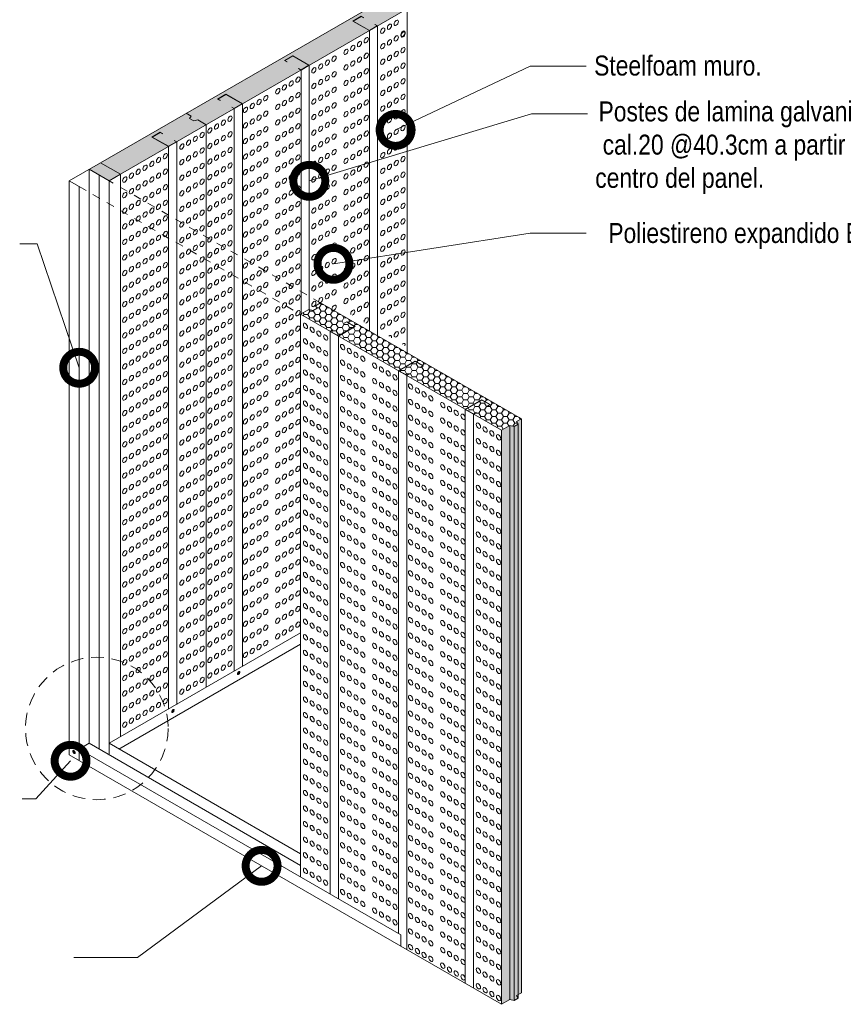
# Model space of a CAD drawing. Header units: millimetres. Extents: x 629.9 to 659.8, y 84.8 to 116.7.
# Tile 3 of 5: x 640.7 to 651, y 93.7 to 106.1. Entities that reach past the tile are written whole.
import ezdxf

# ---------------------------------------------------------------- set-up
doc = ezdxf.new("R2010")
doc.units = ezdxf.units.MM
doc.header["$LTSCALE"] = 0.025
doc.linetypes.add('DASHED2', pattern=[9.525, 6.35, -3.175])
doc.linetypes.add('HIDDEN', pattern=[0.375, 0.25, -0.125])
doc.layers.get('0').update_dxf_attribs({"lineweight": 5})
for name, color, linetype, lineweight in [('00-ACERO', 4, 'Continuous', 15), ('hatch', 252, 'Continuous', 0), ('LAMINA ACCESORIOS', 1, 'Continuous', 20), ('PIJAS', 3, 'Continuous', 0), ('Poliestireno', 253, 'Continuous', 13), ('TEXTO', 7, 'DASHED2', 0)]:
    doc.layers.add(name, color=color, linetype=linetype, lineweight=lineweight)
doc.styles.add('Erika', font='techl___.ttf', dxfattribs={"height": 0.25})
doc.dimstyles.new('Erika', dxfattribs={"dimtxt": 0.25, "dimasz": 0.8, "dimexe": 0.5, "dimexo": 0.5, "dimgap": 0, "dimtad": 0, "dimlfac": 0.1, "dimzin": 1, "dimdsep": 46, "dimtxsty": 'Erika', "dimblk": 'DOTSMALL', "dimcen": 2.5, "dimse1": 1, "dimse2": 1, "dimclrd": 252, "dimclre": 252, "dimclrt": 256, "dimadec": 0, "dimazin": 0, "dimtfac": 1, "dimtmove": 0, "dimatfit": 3, "dimldrblk": 'DOTSMALL', "dimfxl": 0, "dimlwd": 0, "dimlwe": 0, "dimarcsym": 0})
pattern_1 = [(0, (-196.432613, 3e-14), (0.0714375, 0.0412444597), [0.047625, -0.09525]), (120, (-196.432613, 3e-14), (-0.0714374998, 0.04124446), [0.047625, -0.09525]), (60, (-196.432613, 3e-14), (2e-10, 0.0824889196), [-0.09525, 0.047625])]

# ---------------------------------------------------------------- blocks, each defined once
blk = doc.blocks.new('pij')
at = {"layer": 'PIJAS', "lineweight": 0}
for p, q in [((762.444, 94.483), (762.44, 94.486)), ((762.445, 94.475), (762.441, 94.478)), ((762.451, 94.495), (762.446, 94.497)), ((762.454, 94.5), (762.458, 94.498))]:
    blk.add_line(p, q, dxfattribs=at)
for centre, radius, start, end in [((762.449, 94.483), 0.01, 163.4425, 211.3049), ((762.459, 94.482), 0.0203, 131.3979, 168.6021), ((762.431, 94.499), 0.0203, 311.3979, 348.6021), ((762.435, 94.478), 0.01, 343.4425, 31.3049), ((762.445, 94.485), 0.01, 268.6951, 316.5575), ((762.453, 94.49), 0.01, 88.6951, 136.5575), ((762.422, 94.503), 0.0389, 311.3979, 318.8318), ((762.451, 94.505), 0.01, 268.6951, 316.5575), ((762.439, 94.494), 0.0203, 311.3979, 348.6021), ((762.449, 94.493), 0.01, 343.4425, 31.3049), ((762.434, 94.487), 0.0193, 296.3011, 316.5575)]:
    blk.add_arc(centre, radius, start, end, dxfattribs=at)
at = {"layer": 'PIJAS', "lineweight": 0, "extrusion": (0, 0, -1)}
for centre, major_axis, start_param, end_param in [((762.446, 94.49), (-0.0108, -0.0186), 6.167322, 9.561014), ((762.448, 94.488), (-0.0108, -0.0186), 5.759587, 10.581991), ((762.452, 94.486), (-0.0056, -0.00971), 5.759587, 9.948377)]:
    blk.add_ellipse(centre, major_axis=major_axis, ratio=0.440998, start_param=start_param, end_param=end_param, dxfattribs=at)
blk = doc.blocks.new('_DotSmall')
at = {"color": 0, "linetype": 'ByBlock', "const_width": 0.5}
blk.add_lwpolyline([(-0.0625, 0, 1), (0.0625, 0, 1)], format="xyb", close=True, dxfattribs=at)
blk = doc.blocks.new('dumpi')
at = {"layer": 'hatch', "color": 251, "linetype": 'ByBlock', "lineweight": 0, "extrusion": (0, 0, -1)}
for centre in [(841.664, 105.929), (841.748, 105.978), (841.833, 106.027), (841.457, 105.81), (841.833, 105.832), (841.918, 105.891), (841.918, 105.88), (841.288, 105.712), (841.372, 105.761), (841.664, 105.734), (841.748, 105.783), (841.918, 105.685), (841.054, 105.577), (841.203, 105.663), (841.372, 105.566), (841.457, 105.614), (841.748, 105.587), (841.833, 105.636), (840.8, 105.431), (840.885, 105.479), (840.969, 105.528), (841.203, 105.468), (841.288, 105.517), (841.664, 105.539), (841.833, 105.441), (841.918, 105.49), (840.6, 105.315), (840.969, 105.333), (841.054, 105.382), (841.288, 105.321), (841.372, 105.37), (841.457, 105.419), (841.664, 105.343), (841.748, 105.392), (840.431, 105.217), (840.516, 105.266), (840.8, 105.235), (840.885, 105.284), (841.054, 105.186), (841.203, 105.273), (841.457, 105.224), (841.748, 105.197), (841.833, 105.246), (841.918, 105.294), (840.197, 105.082), (840.347, 105.169), (840.516, 105.071), (840.6, 105.12), (840.885, 105.089), (840.969, 105.138), (841.203, 105.077), (841.288, 105.126), (841.372, 105.175), (841.664, 105.148), (841.918, 105.099), (839.943, 104.936), (840.028, 104.985), (840.113, 105.034), (840.347, 104.973), (840.431, 105.022), (840.8, 105.04), (840.969, 104.942), (841.054, 104.991), (841.372, 104.98), (841.457, 105.028), (841.664, 104.953), (841.748, 105.001), (841.833, 105.05), (839.749, 104.824), (840.113, 104.838), (840.197, 104.887), (840.431, 104.827), (840.516, 104.876), (840.6, 104.924), (840.8, 104.845), (840.885, 104.893), (841.203, 104.882), (841.288, 104.931), (841.457, 104.833), (841.833, 104.855), (841.918, 104.904), (839.58, 104.726), (839.665, 104.775), (839.943, 104.741), (840.028, 104.789), (840.197, 104.692), (840.347, 104.778), (840.6, 104.729), (840.885, 104.698), (840.969, 104.747), (841.054, 104.796), (841.288, 104.735), (841.372, 104.784), (841.664, 104.757), (841.748, 104.806), (841.918, 104.708), (839.314, 104.572), (839.399, 104.621), (839.496, 104.677), (839.665, 104.58), (839.749, 104.629), (840.028, 104.594), (840.113, 104.643), (840.347, 104.583), (840.431, 104.631), (840.516, 104.68), (840.8, 104.649), (841.054, 104.6), (841.203, 104.687), (841.372, 104.589), (841.457, 104.638), (841.748, 104.611), (841.833, 104.66), (839.145, 104.475), (839.229, 104.524), (839.496, 104.482), (839.58, 104.531), (839.943, 104.545), (840.113, 104.448), (840.197, 104.496), (840.516, 104.485), (840.6, 104.534), (840.8, 104.454), (840.885, 104.503), (840.969, 104.552), (841.203, 104.491), (841.288, 104.54), (841.457, 104.442), (841.664, 104.562), (841.833, 104.464), (841.918, 104.513), (838.938, 104.355), (839.229, 104.328), (839.314, 104.377), (839.399, 104.426), (839.58, 104.336), (839.665, 104.384), (839.749, 104.433), (839.943, 104.35), (840.028, 104.399), (840.347, 104.387), (840.431, 104.436), (840.6, 104.338), (840.969, 104.356), (841.054, 104.405), (841.288, 104.345), (841.372, 104.394), (841.664, 104.367), (841.748, 104.415), (838.684, 104.209), (838.769, 104.258), (838.853, 104.306), (839.145, 104.28), (839.399, 104.231), (839.496, 104.287), (839.749, 104.238), (840.028, 104.203), (840.113, 104.252), (840.197, 104.301), (840.431, 104.241), (840.516, 104.29), (840.8, 104.259), (840.885, 104.307), (841.054, 104.21), (841.203, 104.296), (841.372, 104.198), (841.457, 104.247), (841.748, 104.22), (841.833, 104.269), (841.918, 104.318), (838.513, 104.11), (838.598, 104.159), (838.853, 104.111), (838.938, 104.16), (839.145, 104.084), (839.229, 104.133), (839.314, 104.182), (839.496, 104.091), (839.58, 104.14), (839.665, 104.189), (839.943, 104.155), (840.197, 104.106), (840.347, 104.192), (840.516, 104.094), (840.6, 104.143), (840.885, 104.112), (840.969, 104.161), (841.203, 104.101), (841.288, 104.149), (841.664, 104.171), (841.833, 104.074), (841.918, 104.122), (838.429, 104.061), (838.598, 103.964), (838.684, 104.013), (838.769, 104.062), (838.938, 103.965), (839.314, 103.987), (839.399, 104.035), (839.665, 103.994), (839.749, 104.043), (839.943, 103.959), (840.028, 104.008), (840.113, 104.057), (840.347, 103.997), (840.431, 104.045), (840.6, 103.948), (840.8, 104.063), (840.969, 103.966), (841.054, 104.014), (841.288, 103.954), (841.372, 104.003), (841.457, 104.052), (841.664, 103.976), (841.748, 104.025), (838.429, 103.866), (838.513, 103.915), (838.769, 103.867), (838.853, 103.916), (839.145, 103.889), (839.229, 103.938), (839.399, 103.84), (839.496, 103.896), (839.58, 103.945), (839.749, 103.847), (840.113, 103.862), (840.197, 103.91), (840.431, 103.85), (840.516, 103.899), (840.8, 103.868), (840.885, 103.917), (841.203, 103.905), (841.457, 103.856), (841.748, 103.829), (841.833, 103.878), (841.918, 103.927), (838.513, 103.72), (838.598, 103.768), (838.684, 103.818), (838.853, 103.72), (838.938, 103.769), (839.229, 103.742), (839.314, 103.791), (839.496, 103.701), (839.58, 103.75), (839.665, 103.798), (839.943, 103.764), (840.028, 103.813), (840.197, 103.715), (840.347, 103.801), (840.516, 103.704), (840.6, 103.753), (840.885, 103.721), (840.969, 103.77), (841.054, 103.819), (841.203, 103.71), (841.288, 103.759), (841.372, 103.808), (841.664, 103.781), (841.918, 103.732), (838.429, 103.671), (838.684, 103.623), (838.769, 103.672), (839.145, 103.694), (839.314, 103.596), (839.399, 103.645), (839.665, 103.603), (839.749, 103.652), (840.028, 103.617), (840.113, 103.666), (840.347, 103.606), (840.431, 103.655), (840.8, 103.673), (841.054, 103.624), (841.372, 103.612), (841.457, 103.661), (841.664, 103.585), (841.748, 103.634), (841.833, 103.683), (838.429, 103.475), (838.513, 103.524), (838.598, 103.573), (838.769, 103.476), (838.853, 103.525), (838.938, 103.574), (839.145, 103.498), (839.229, 103.547), (839.496, 103.505), (839.58, 103.554), (839.749, 103.457), (839.943, 103.569), (840.113, 103.471), (840.197, 103.52), (840.431, 103.46), (840.516, 103.508), (840.6, 103.557), (840.8, 103.477), (840.885, 103.526), (840.969, 103.575), (841.203, 103.515), (841.288, 103.563), (841.457, 103.466), (841.833, 103.488), (841.918, 103.536), (838.598, 103.378), (838.684, 103.428), (838.938, 103.379), (839.229, 103.352), (839.314, 103.401), (839.399, 103.449), (839.58, 103.359), (839.665, 103.408), (839.943, 103.373), (840.028, 103.422), (840.347, 103.411), (840.6, 103.362), (840.885, 103.331), (840.969, 103.38), (841.054, 103.428), (841.288, 103.368), (841.372, 103.417), (841.664, 103.39), (841.748, 103.439), (841.918, 103.341), (838.429, 103.28), (838.513, 103.329), (838.684, 103.232), (838.769, 103.281), (838.853, 103.33), (839.145, 103.303), (839.399, 103.254), (839.496, 103.31), (839.665, 103.213), (839.749, 103.261), (840.028, 103.227), (840.113, 103.276), (840.197, 103.324), (840.347, 103.215), (840.431, 103.264), (840.516, 103.313), (840.8, 103.282), (841.054, 103.233), (841.203, 103.319), (841.372, 103.222), (841.457, 103.27), (841.748, 103.244), (841.833, 103.292), (838.429, 103.085), (838.513, 103.134), (838.598, 103.182), (838.769, 103.086), (838.853, 103.135), (838.938, 103.183), (839.145, 103.108), (839.229, 103.156), (839.314, 103.205), (839.496, 103.115), (839.58, 103.164), (839.943, 103.178), (840.197, 103.129), (840.516, 103.118), (840.6, 103.167), (840.8, 103.087), (840.885, 103.135), (840.969, 103.184), (841.203, 103.124), (841.288, 103.173), (841.664, 103.195), (841.833, 103.097), (841.918, 103.146), (838.598, 102.987), (838.684, 103.037), (838.938, 102.988), (839.229, 102.961), (839.314, 103.01), (839.399, 103.059), (839.58, 102.968), (839.665, 103.017), (839.749, 103.066), (839.943, 102.983), (840.028, 103.031), (840.113, 103.08), (840.347, 103.02), (840.431, 103.069), (840.6, 102.971), (840.969, 102.989), (841.054, 103.038), (841.288, 102.977), (841.372, 103.026), (841.457, 103.075), (841.664, 102.999), (841.748, 103.048), (838.429, 102.889), (838.513, 102.938), (838.684, 102.842), (838.769, 102.89), (838.853, 102.939), (839.145, 102.912), (839.399, 102.863), (839.496, 102.92), (839.749, 102.871), (840.028, 102.836), (840.113, 102.885), (840.197, 102.934), (840.431, 102.874), (840.516, 102.922), (840.8, 102.891), (840.885, 102.94), (841.054, 102.842), (841.203, 102.929), (841.457, 102.88), (841.748, 102.853), (841.833, 102.902), (841.918, 102.951), (838.513, 102.743), (838.598, 102.792), (838.853, 102.744), (838.938, 102.793), (839.145, 102.717), (839.229, 102.766), (839.314, 102.815), (839.496, 102.724), (839.58, 102.773), (839.665, 102.822), (839.943, 102.787), (840.197, 102.739), (840.347, 102.825), (840.516, 102.727), (840.6, 102.776), (840.885, 102.745), (840.969, 102.794), (841.203, 102.733), (841.288, 102.782), (841.372, 102.831), (841.664, 102.804), (841.918, 102.755), (838.429, 102.694), (838.598, 102.597), (838.684, 102.646), (838.769, 102.695), (838.938, 102.597), (839.314, 102.619), (839.399, 102.668), (839.665, 102.627), (839.749, 102.675), (839.943, 102.592), (840.028, 102.641), (840.113, 102.69), (840.347, 102.629), (840.431, 102.678), (840.8, 102.696), (840.969, 102.598), (841.054, 102.647), (841.372, 102.636), (841.457, 102.685), (841.664, 102.609), (841.748, 102.658), (841.833, 102.706), (838.429, 102.499), (838.513, 102.548), (838.769, 102.5), (838.853, 102.549), (839.145, 102.522), (839.229, 102.57), (839.399, 102.473), (839.496, 102.529), (839.58, 102.578), (839.749, 102.48), (840.113, 102.494), (840.197, 102.543), (840.431, 102.483), (840.516, 102.532), (840.6, 102.581), (840.8, 102.501), (840.885, 102.549), (841.203, 102.538), (841.288, 102.587), (841.457, 102.489), (841.833, 102.511), (841.918, 102.56), (838.513, 102.352), (838.598, 102.401), (838.684, 102.451), (838.853, 102.353), (838.938, 102.402), (839.229, 102.375), (839.314, 102.424), (839.58, 102.382), (839.665, 102.431), (839.943, 102.397), (840.028, 102.446), (840.197, 102.348), (840.347, 102.434), (840.6, 102.385), (841.054, 102.452), (841.372, 102.44), (841.664, 102.413), (841.748, 102.462), (841.918, 102.365), (838.429, 102.304), (838.684, 102.256), (838.769, 102.304), (839.145, 102.326), (839.314, 102.229), (839.399, 102.277), (839.496, 102.334), (839.665, 102.236), (839.749, 102.285), (840.028, 102.25), (840.113, 102.299), (840.347, 102.239), (840.431, 102.288), (840.516, 102.336), (841.748, 102.267), (841.833, 102.316), (838.429, 102.108), (838.513, 102.157), (838.598, 102.206), (838.769, 102.109), (838.853, 102.158), (838.938, 102.207), (839.145, 102.131), (839.229, 102.18), (839.496, 102.138), (839.58, 102.187), (839.943, 102.201), (840.113, 102.104), (840.197, 102.153), (840.516, 102.141), (840.6, 102.19), (841.664, 102.218), (841.833, 102.12), (841.918, 102.169), (838.598, 102.011), (838.684, 102.06), (838.938, 102.011), (839.229, 101.984), (839.314, 102.033), (839.399, 102.082), (839.58, 101.992), (839.665, 102.041), (839.749, 102.089), (839.943, 102.006), (840.028, 102.055), (840.347, 102.043), (840.431, 102.092), (840.6, 101.995), (838.429, 101.913), (838.513, 101.962), (838.684, 101.865), (838.769, 101.914), (838.853, 101.963), (839.145, 101.936), (839.399, 101.887), (839.496, 101.943), (839.749, 101.894), (840.028, 101.86), (840.113, 101.908), (840.197, 101.957), (840.347, 101.848), (840.431, 101.897), (840.516, 101.946), (838.513, 101.766), (838.598, 101.815), (838.853, 101.767), (838.938, 101.816), (839.145, 101.74), (839.229, 101.789), (839.314, 101.838), (839.496, 101.748), (839.58, 101.796), (839.665, 101.845), (839.943, 101.811), (840.197, 101.762), (840.516, 101.75), (840.6, 101.799), (838.429, 101.718), (838.598, 101.62), (838.684, 101.67), (838.769, 101.718), (838.938, 101.621), (839.314, 101.643), (839.399, 101.691), (839.58, 101.601), (839.665, 101.65), (839.749, 101.699), (839.943, 101.615), (840.028, 101.664), (840.113, 101.713), (840.347, 101.653), (840.431, 101.702), (840.6, 101.604), (838.429, 101.522), (838.513, 101.571), (838.769, 101.523), (838.853, 101.572), (839.145, 101.545), (839.229, 101.594), (839.399, 101.496), (839.496, 101.552), (839.749, 101.503), (840.113, 101.518), (840.197, 101.567), (840.431, 101.506), (840.516, 101.555), (838.513, 101.376), (838.598, 101.425), (838.684, 101.474), (838.853, 101.377), (838.938, 101.425), (839.229, 101.398), (839.314, 101.447), (839.496, 101.357), (839.58, 101.406), (839.665, 101.455), (839.943, 101.42), (840.028, 101.469), (840.197, 101.371), (840.347, 101.457), (840.516, 101.36), (840.6, 101.409), (838.429, 101.327), (838.684, 101.279), (838.769, 101.328), (839.145, 101.35), (839.314, 101.252), (839.399, 101.301), (839.665, 101.259), (839.749, 101.308), (840.028, 101.274), (840.113, 101.322), (840.347, 101.262), (840.431, 101.311), (838.429, 101.132), (838.513, 101.18), (838.598, 101.229), (838.769, 101.132), (838.853, 101.181), (838.938, 101.23), (839.145, 101.154), (839.229, 101.203), (839.496, 101.162), (839.58, 101.21), (839.749, 101.113), (839.943, 101.225), (840.113, 101.127), (840.197, 101.176), (840.431, 101.116), (840.516, 101.164), (840.6, 101.213), (838.513, 100.985), (838.598, 101.034), (838.684, 101.084), (838.853, 100.986), (838.938, 101.035), (839.229, 101.008), (839.314, 101.057), (839.399, 101.105), (839.58, 101.015), (839.665, 101.064), (839.943, 101.029), (840.028, 101.078), (840.347, 101.067), (840.6, 101.018), (838.429, 100.936), (838.684, 100.888), (838.769, 100.937), (839.145, 100.959), (839.314, 100.861), (839.399, 100.91), (839.496, 100.966), (839.665, 100.869), (839.749, 100.917), (840.028, 100.883), (840.113, 100.932), (840.197, 100.981), (840.347, 100.871), (840.431, 100.92), (840.516, 100.969), (838.429, 100.741), (838.513, 100.79), (838.598, 100.839), (838.769, 100.742), (838.853, 100.791), (838.938, 100.839), (839.145, 100.764), (839.229, 100.812), (839.496, 100.771), (839.58, 100.82), (839.943, 100.834), (840.197, 100.785), (840.516, 100.774), (840.6, 100.823), (838.598, 100.643), (838.684, 100.693), (838.938, 100.644), (839.229, 100.617), (839.314, 100.666), (839.399, 100.715), (839.58, 100.624), (839.665, 100.673), (839.749, 100.722), (839.943, 100.639), (840.028, 100.688), (840.113, 100.736), (840.347, 100.676), (840.431, 100.725), (840.6, 100.627), (838.429, 100.546), (838.513, 100.594), (838.684, 100.498), (838.769, 100.546), (838.853, 100.595), (839.145, 100.568), (839.399, 100.52), (839.496, 100.576), (839.749, 100.527), (840.028, 100.492), (840.113, 100.541), (840.197, 100.59), (840.431, 100.53), (840.516, 100.578), (838.513, 100.399), (838.598, 100.448), (838.853, 100.4), (838.938, 100.449), (839.145, 100.373), (839.229, 100.422), (839.314, 100.471), (839.496, 100.38), (839.58, 100.429), (839.665, 100.478), (839.943, 100.443), (840.197, 100.395), (840.347, 100.481), (840.516, 100.383), (840.6, 100.432), (838.429, 100.35), (838.598, 100.253), (838.684, 100.302), (838.769, 100.351), (838.938, 100.253), (839.314, 100.275), (839.399, 100.324), (839.665, 100.283), (839.749, 100.331), (839.943, 100.248), (840.028, 100.297), (840.113, 100.346), (840.347, 100.285), (840.431, 100.334), (838.429, 100.155), (838.513, 100.204), (838.769, 100.156), (838.853, 100.205), (839.145, 100.178), (839.229, 100.227), (839.399, 100.129), (839.496, 100.185), (839.58, 100.234), (839.749, 100.136), (840.113, 100.15), (840.197, 100.199), (840.431, 100.139), (840.516, 100.188), (840.6, 100.237), (838.513, 100.008), (838.598, 100.057), (838.684, 100.107), (838.853, 100.009), (838.938, 100.058), (839.229, 100.031), (839.314, 100.08), (839.58, 100.038), (839.665, 100.087), (839.943, 100.053), (840.028, 100.102), (840.197, 100.004), (840.347, 100.09), (840.6, 100.041), (838.429, 99.96), (838.684, 99.912), (838.769, 99.96), (839.145, 99.982), (839.314, 99.885), (839.399, 99.934), (839.496, 99.99), (839.665, 99.892), (839.749, 99.941), (840.028, 99.906), (840.113, 99.955), (840.347, 99.895), (840.431, 99.944), (840.516, 99.993), (838.429, 99.764), (838.513, 99.813), (838.598, 99.862), (838.769, 99.765), (838.853, 99.814), (838.938, 99.863), (839.145, 99.787), (839.229, 99.836), (839.496, 99.794), (839.58, 99.843), (839.943, 99.857), (840.113, 99.76), (840.197, 99.809), (840.516, 99.797), (840.6, 99.846), (838.598, 99.667), (838.684, 99.716), (838.938, 99.668), (839.229, 99.641), (839.314, 99.689), (839.399, 99.738), (839.58, 99.648), (839.665, 99.697), (839.749, 99.745), (839.943, 99.662), (840.028, 99.711), (840.347, 99.7), (840.431, 99.748), (840.6, 99.651), (838.429, 99.569), (838.513, 99.618), (838.684, 99.521), (838.769, 99.57), (838.853, 99.619), (839.145, 99.592), (839.399, 99.543), (839.496, 99.599), (839.749, 99.55), (840.028, 99.516), (840.113, 99.564), (840.197, 99.613), (840.347, 99.504), (840.431, 99.553), (840.516, 99.602), (838.513, 99.422), (838.598, 99.471), (838.853, 99.423), (838.938, 99.472), (839.145, 99.396), (839.229, 99.445), (839.314, 99.494), (839.496, 99.404), (839.58, 99.453), (839.665, 99.501), (839.943, 99.467), (840.197, 99.418), (840.516, 99.407), (840.6, 99.455), (838.429, 99.374), (838.598, 99.276), (838.684, 99.326), (838.769, 99.375), (838.938, 99.277), (839.314, 99.299), (839.399, 99.348), (839.58, 99.257), (839.665, 99.306), (839.749, 99.355), (839.943, 99.271), (840.028, 99.32), (840.113, 99.369), (840.347, 99.309), (840.431, 99.358), (840.6, 99.26), (838.429, 99.178), (838.513, 99.227), (838.769, 99.179), (838.853, 99.228), (839.145, 99.201), (839.229, 99.25), (839.399, 99.152), (839.496, 99.208), (839.749, 99.16), (840.113, 99.174), (840.197, 99.223), (840.431, 99.162), (840.516, 99.211), (838.513, 99.032), (838.598, 99.081), (838.684, 99.13), (838.853, 99.033), (838.938, 99.082), (839.229, 99.055), (839.314, 99.103), (839.496, 99.013), (839.58, 99.062), (839.665, 99.111), (839.943, 99.076), (840.028, 99.125), (840.197, 99.027), (840.347, 99.114), (840.516, 99.016), (840.6, 99.065), (838.429, 98.983), (838.598, 98.885), (838.684, 98.935), (838.769, 98.984), (838.938, 98.886), (839.145, 99.006), (839.314, 98.908), (839.399, 98.957), (839.665, 98.915), (839.749, 98.964), (840.028, 98.93), (840.113, 98.979), (840.347, 98.918), (840.431, 98.967), (838.429, 98.788), (838.513, 98.837), (838.769, 98.789), (838.853, 98.837), (839.145, 98.81), (839.229, 98.859), (839.399, 98.762), (839.496, 98.818), (839.58, 98.867), (839.749, 98.769), (839.943, 98.881), (840.113, 98.783), (840.197, 98.832), (840.431, 98.772), (840.516, 98.821), (840.6, 98.869), (838.513, 98.641), (838.598, 98.69), (838.684, 98.74), (838.853, 98.642), (838.938, 98.691), (839.229, 98.664), (839.314, 98.713), (839.58, 98.671), (839.665, 98.72), (839.943, 98.686), (840.028, 98.734), (840.347, 98.723), (840.6, 98.674), (838.429, 98.592), (838.684, 98.544), (838.769, 98.593), (839.145, 98.615), (839.314, 98.517), (839.399, 98.566), (839.496, 98.622), (839.665, 98.525), (839.749, 98.574), (840.028, 98.539), (840.113, 98.588), (840.197, 98.637), (840.347, 98.528), (840.431, 98.576), (840.516, 98.625), (838.429, 98.397), (838.513, 98.446), (838.598, 98.495), (838.769, 98.398), (838.853, 98.447), (838.938, 98.496), (839.145, 98.42), (839.229, 98.469), (839.496, 98.427), (839.58, 98.476), (839.943, 98.49), (840.113, 98.393), (840.197, 98.441), (840.516, 98.43), (840.6, 98.479), (838.598, 98.299), (838.684, 98.349), (838.938, 98.3), (839.229, 98.273), (839.314, 98.322), (839.399, 98.371), (839.58, 98.281), (839.665, 98.329), (839.749, 98.378), (839.943, 98.295), (840.028, 98.344), (840.347, 98.332), (840.431, 98.381), (838.429, 98.202), (838.513, 98.251), (838.684, 98.154), (838.769, 98.203), (838.853, 98.251), (839.145, 98.224), (839.399, 98.176), (839.496, 98.232), (839.749, 98.183), (840.028, 98.148), (840.113, 98.197), (840.197, 98.246), (838.513, 98.055), (838.598, 98.104), (838.853, 98.056), (838.938, 98.105), (839.145, 98.029), (839.229, 98.078), (839.314, 98.127), (839.496, 98.036), (839.58, 98.085), (839.665, 98.134), (839.943, 98.1), (838.429, 98.006), (838.598, 97.909), (838.684, 97.958), (838.769, 98.007), (838.938, 97.91), (839.314, 97.931), (839.399, 97.98), (839.665, 97.939), (839.749, 97.988), (838.429, 97.811), (838.513, 97.86), (838.769, 97.812), (838.853, 97.861), (839.145, 97.834), (839.229, 97.883), (839.399, 97.785), (839.496, 97.841), (839.58, 97.89), (838.513, 97.665), (838.598, 97.713), (838.684, 97.763), (838.853, 97.665), (838.938, 97.714), (839.229, 97.687), (839.314, 97.736), (838.429, 97.616), (838.684, 97.568), (838.769, 97.617), (839.145, 97.638), (838.429, 97.42), (838.513, 97.469), (838.598, 97.518), (838.769, 97.421), (838.853, 97.47), (838.938, 97.519), (838.598, 97.323), (838.684, 97.372), (838.429, 97.225), (838.513, 97.274)]:
    blk.add_ellipse(centre, major_axis=(-0.0187, -0.0324), ratio=0.57735, dxfattribs=at)
for centre, start_param, end_param in [((841.288, 102.392), 0.56753, 5.715656), ((841.457, 102.294), 0.56753, 5.715656), ((841.748, 102.072), 1.989131, 4.294054), ((841.918, 101.974), 1.989131, 4.294054)]:
    blk.add_ellipse(centre, major_axis=(-0.0187, -0.0324), ratio=0.57735, start_param=start_param, end_param=end_param, dxfattribs=at)
at = {"layer": 'hatch', "color": 251, "linetype": 'ByBlock', "lineweight": 0}
for centre in [(840.695, 102.226), (840.779, 102.177), (840.864, 102.129), (840.695, 102.031), (840.779, 101.982), (840.948, 102.08), (840.864, 101.933), (840.948, 101.884), (841.16, 101.96), (841.245, 101.911), (841.329, 101.862), (840.695, 101.836), (840.779, 101.787), (840.864, 101.738), (841.16, 101.765), (841.414, 101.814), (841.563, 101.727), (840.695, 101.64), (840.948, 101.689), (841.245, 101.716), (841.329, 101.667), (841.414, 101.618), (841.648, 101.679), (841.732, 101.63), (840.779, 101.591), (840.864, 101.543), (840.948, 101.494), (841.16, 101.57), (841.245, 101.521), (841.563, 101.532), (841.648, 101.483), (841.817, 101.581), (840.695, 101.445), (840.779, 101.396), (841.16, 101.374), (841.329, 101.472), (841.414, 101.423), (841.732, 101.434), (841.817, 101.386), (842.013, 101.465), (842.098, 101.416), (842.182, 101.367), (840.695, 101.25), (840.864, 101.347), (840.948, 101.298), (841.245, 101.325), (841.329, 101.277), (841.563, 101.337), (841.648, 101.288), (841.732, 101.239), (842.013, 101.27), (842.267, 101.318), (842.416, 101.232), (840.779, 101.201), (840.864, 101.152), (841.16, 101.179), (841.245, 101.13), (841.414, 101.228), (841.563, 101.141), (841.817, 101.19), (842.098, 101.221), (842.182, 101.172), (842.267, 101.123), (842.501, 101.183), (842.585, 101.135), (840.695, 101.054), (840.779, 101.005), (840.948, 101.103), (841.16, 100.984), (841.329, 101.081), (841.414, 101.032), (841.648, 101.093), (841.732, 101.044), (841.817, 100.995), (842.013, 101.074), (842.098, 101.025), (842.416, 101.037), (842.501, 100.988), (842.67, 101.086), (840.864, 100.957), (840.948, 100.908), (841.245, 100.935), (841.329, 100.886), (841.563, 100.946), (841.648, 100.897), (842.013, 100.879), (842.182, 100.977), (842.267, 100.928), (842.585, 100.939), (842.67, 100.89), (842.863, 100.974), (842.947, 100.926), (843.032, 100.877), (840.695, 100.859), (840.779, 100.81), (840.864, 100.761), (841.16, 100.788), (841.245, 100.739), (841.414, 100.837), (841.563, 100.751), (841.732, 100.848), (841.817, 100.8), (842.098, 100.83), (842.182, 100.781), (842.416, 100.842), (842.501, 100.793), (842.585, 100.744), (842.863, 100.779), (843.116, 100.828), (840.695, 100.664), (840.779, 100.615), (840.948, 100.712), (841.329, 100.691), (841.414, 100.642), (841.648, 100.702), (841.732, 100.653), (842.013, 100.684), (842.098, 100.635), (842.267, 100.732), (842.416, 100.646), (842.67, 100.695), (842.947, 100.73), (843.032, 100.681), (843.116, 100.633), (840.864, 100.566), (840.948, 100.517), (841.16, 100.593), (841.245, 100.544), (841.329, 100.495), (841.563, 100.556), (841.648, 100.507), (841.817, 100.604), (842.182, 100.586), (842.267, 100.537), (842.501, 100.597), (842.585, 100.549), (842.67, 100.5), (842.863, 100.584), (842.947, 100.535), (840.695, 100.468), (840.779, 100.419), (840.864, 100.371), (841.16, 100.398), (841.414, 100.446), (841.732, 100.458), (841.817, 100.409), (842.013, 100.488), (842.098, 100.439), (842.182, 100.391), (842.416, 100.451), (842.501, 100.402), (842.863, 100.388), (843.032, 100.486), (843.116, 100.437), (840.695, 100.273), (840.948, 100.322), (841.245, 100.349), (841.329, 100.3), (841.414, 100.251), (841.563, 100.36), (841.648, 100.311), (841.732, 100.263), (842.013, 100.293), (842.098, 100.244), (842.267, 100.342), (842.416, 100.256), (842.585, 100.353), (842.67, 100.304), (842.947, 100.34), (843.032, 100.291), (840.779, 100.224), (840.864, 100.175), (840.948, 100.126), (841.16, 100.202), (841.245, 100.153), (841.563, 100.165), (841.817, 100.214), (842.182, 100.195), (842.267, 100.146), (842.501, 100.207), (842.585, 100.158), (842.863, 100.193), (842.947, 100.144), (843.116, 100.242), (840.695, 100.078), (840.779, 100.029), (841.16, 100.007), (841.329, 100.105), (841.414, 100.056), (841.648, 100.116), (841.732, 100.067), (841.817, 100.018), (842.013, 100.098), (842.098, 100.049), (842.182, 100), (842.416, 100.06), (842.501, 100.011), (842.67, 100.109), (842.863, 99.998), (843.032, 100.095), (843.116, 100.047), (840.695, 99.882), (840.864, 99.98), (840.948, 99.931), (841.245, 99.958), (841.329, 99.909), (841.563, 99.97), (841.648, 99.921), (842.013, 99.902), (842.267, 99.951), (842.585, 99.963), (842.67, 99.914), (842.947, 99.949), (843.032, 99.9), (840.779, 99.833), (840.864, 99.785), (841.16, 99.812), (841.245, 99.763), (841.414, 99.86), (841.563, 99.774), (841.732, 99.872), (841.817, 99.823), (842.098, 99.854), (842.182, 99.805), (842.267, 99.756), (842.416, 99.865), (842.501, 99.816), (842.585, 99.767), (842.863, 99.802), (842.947, 99.754), (843.116, 99.851), (840.695, 99.687), (840.779, 99.638), (840.948, 99.736), (841.329, 99.714), (841.414, 99.665), (841.648, 99.725), (841.732, 99.677), (841.817, 99.628), (842.013, 99.707), (842.098, 99.658), (842.416, 99.67), (842.67, 99.718), (843.032, 99.705), (843.116, 99.656), (840.864, 99.589), (840.948, 99.54), (841.16, 99.616), (841.245, 99.567), (841.329, 99.519), (841.563, 99.579), (841.648, 99.53), (842.013, 99.512), (842.182, 99.609), (842.267, 99.561), (842.501, 99.621), (842.585, 99.572), (842.67, 99.523), (842.863, 99.607), (842.947, 99.558), (843.032, 99.509), (840.695, 99.492), (840.779, 99.443), (840.864, 99.394), (841.16, 99.421), (841.414, 99.47), (841.563, 99.384), (841.732, 99.481), (841.817, 99.432), (842.098, 99.463), (842.182, 99.414), (842.416, 99.474), (842.501, 99.425), (842.863, 99.412), (843.116, 99.461), (840.695, 99.296), (840.948, 99.345), (841.245, 99.372), (841.329, 99.323), (841.414, 99.274), (841.648, 99.335), (841.732, 99.286), (842.013, 99.316), (842.098, 99.268), (842.267, 99.365), (842.416, 99.279), (842.585, 99.377), (842.67, 99.328), (842.947, 99.363), (843.032, 99.314), (843.116, 99.265), (840.779, 99.247), (840.864, 99.199), (840.948, 99.15), (841.16, 99.226), (841.245, 99.177), (841.563, 99.188), (841.648, 99.139), (841.817, 99.237), (842.182, 99.219), (842.267, 99.17), (842.501, 99.23), (842.585, 99.181), (842.67, 99.132), (842.863, 99.216), (842.947, 99.168), (840.695, 99.101), (840.779, 99.052), (841.16, 99.03), (841.329, 99.128), (841.414, 99.079), (841.732, 99.091), (841.817, 99.042), (842.013, 99.121), (842.098, 99.072), (842.182, 99.023), (842.416, 99.084), (842.501, 99.035), (842.863, 99.021), (843.032, 99.119), (843.116, 99.07), (840.695, 98.906), (840.864, 99.003), (840.948, 98.954), (841.245, 98.981), (841.329, 98.933), (841.563, 98.993), (841.648, 98.944), (841.732, 98.895), (842.013, 98.926), (842.267, 98.975), (842.416, 98.888), (842.585, 98.986), (842.67, 98.937), (842.947, 98.972), (843.032, 98.923), (840.779, 98.857), (840.864, 98.808), (841.16, 98.835), (841.245, 98.786), (841.414, 98.884), (841.563, 98.798), (841.817, 98.846), (842.098, 98.877), (842.182, 98.828), (842.267, 98.779), (842.501, 98.84), (842.585, 98.791), (842.863, 98.826), (842.947, 98.777), (843.116, 98.875), (840.695, 98.71), (840.779, 98.662), (840.948, 98.759), (841.16, 98.64), (841.329, 98.737), (841.414, 98.688), (841.648, 98.749), (841.732, 98.7), (841.817, 98.651), (842.013, 98.73), (842.098, 98.682), (842.416, 98.693), (842.501, 98.644), (842.67, 98.742), (843.032, 98.728), (843.116, 98.679), (840.695, 98.515), (840.864, 98.613), (840.948, 98.564), (841.245, 98.591), (841.329, 98.542), (841.563, 98.602), (841.648, 98.553), (842.013, 98.535), (842.182, 98.633), (842.267, 98.584), (842.585, 98.595), (842.67, 98.547), (842.863, 98.63), (842.947, 98.582), (843.032, 98.533), (840.779, 98.466), (840.864, 98.417), (841.16, 98.444), (841.245, 98.395), (841.414, 98.493), (841.563, 98.407), (841.732, 98.505), (841.817, 98.456), (842.098, 98.486), (842.182, 98.437), (842.416, 98.498), (842.501, 98.449), (842.585, 98.4), (842.863, 98.435), (843.116, 98.484), (840.695, 98.32), (840.779, 98.271), (840.948, 98.369), (841.329, 98.347), (841.414, 98.298), (841.648, 98.358), (841.732, 98.309), (842.013, 98.34), (842.098, 98.291), (842.267, 98.389), (842.416, 98.302), (842.67, 98.351), (842.947, 98.386), (843.032, 98.338), (843.116, 98.289), (840.864, 98.222), (840.948, 98.173), (841.16, 98.249), (841.245, 98.2), (841.329, 98.151), (841.563, 98.212), (841.648, 98.163), (841.817, 98.26), (842.013, 98.144), (842.182, 98.242), (842.267, 98.193), (842.501, 98.254), (842.585, 98.205), (842.67, 98.156), (842.863, 98.24), (842.947, 98.191), (840.695, 98.124), (840.779, 98.076), (840.864, 98.027), (841.16, 98.054), (841.414, 98.102), (841.732, 98.114), (841.817, 98.065), (842.098, 98.096), (842.182, 98.047), (842.416, 98.107), (842.501, 98.058), (842.863, 98.045), (843.032, 98.142), (843.116, 98.093), (840.695, 97.929), (840.948, 97.978), (841.245, 98.005), (841.329, 97.956), (841.414, 97.907), (841.563, 98.016), (841.648, 97.967), (841.732, 97.919), (842.013, 97.949), (842.098, 97.9), (842.267, 97.998), (842.416, 97.912), (842.585, 98.009), (842.67, 97.961), (842.947, 97.996), (843.032, 97.947), (843.116, 97.898), (840.779, 97.88), (840.864, 97.831), (840.948, 97.783), (841.16, 97.858), (841.245, 97.81), (841.563, 97.821), (841.817, 97.87), (842.182, 97.851), (842.267, 97.803), (842.501, 97.863), (842.585, 97.814), (842.863, 97.849), (842.947, 97.8), (840.695, 97.734), (840.779, 97.685), (841.16, 97.663), (841.329, 97.761), (841.414, 97.712), (841.648, 97.772), (841.732, 97.723), (841.817, 97.674), (842.013, 97.754), (842.098, 97.705), (842.182, 97.656), (842.416, 97.716), (842.501, 97.668), (842.67, 97.765), (842.863, 97.654), (843.032, 97.752), (843.116, 97.703), (840.695, 97.538), (840.864, 97.636), (840.948, 97.587), (841.245, 97.614), (841.329, 97.565), (841.563, 97.626), (841.648, 97.577), (841.732, 97.528), (842.013, 97.558), (842.267, 97.607), (842.585, 97.619), (842.67, 97.57), (842.947, 97.605), (843.032, 97.556), (840.779, 97.49), (840.864, 97.441), (841.16, 97.468), (841.245, 97.419), (841.414, 97.517), (841.563, 97.43), (841.817, 97.479), (842.098, 97.51), (842.182, 97.461), (842.267, 97.412), (842.416, 97.521), (842.501, 97.472), (842.585, 97.423), (842.863, 97.459), (842.947, 97.41), (843.116, 97.507), (840.695, 97.343), (840.779, 97.294), (840.948, 97.392), (841.329, 97.37), (841.414, 97.321), (841.648, 97.381), (841.732, 97.333), (841.817, 97.284), (842.013, 97.363), (842.098, 97.314), (842.416, 97.326), (842.67, 97.375), (843.032, 97.361), (843.116, 97.312), (840.864, 97.245), (840.948, 97.197), (841.16, 97.272), (841.245, 97.224), (841.329, 97.175), (841.563, 97.235), (841.648, 97.186), (842.013, 97.168), (842.182, 97.265), (842.267, 97.217), (842.501, 97.277), (842.585, 97.228), (842.67, 97.179), (842.863, 97.263), (842.947, 97.214), (843.032, 97.166), (840.695, 97.148), (840.779, 97.099), (840.864, 97.05), (841.16, 97.077), (841.414, 97.126), (841.563, 97.04), (841.732, 97.137), (841.817, 97.088), (842.098, 97.119), (842.182, 97.07), (842.416, 97.13), (842.501, 97.082), (842.585, 97.033), (842.863, 97.068), (843.116, 97.117), (840.695, 96.952), (840.948, 97.001), (841.245, 97.028), (841.329, 96.979), (841.414, 96.931), (841.648, 96.991), (841.732, 96.942), (842.013, 96.972), (842.098, 96.924), (842.267, 97.021), (842.416, 96.935), (842.67, 96.984), (842.947, 97.019), (843.032, 96.97), (843.116, 96.921), (840.779, 96.904), (840.864, 96.855), (840.948, 96.806), (841.16, 96.882), (841.245, 96.833), (841.563, 96.844), (841.648, 96.796), (841.817, 96.893), (842.182, 96.875), (842.267, 96.826), (842.501, 96.886), (842.585, 96.837), (842.67, 96.789), (842.863, 96.873), (842.947, 96.824), (840.695, 96.757), (840.779, 96.708), (841.16, 96.686), (841.329, 96.784), (841.414, 96.735), (841.732, 96.747), (841.817, 96.698), (842.013, 96.777), (842.098, 96.728), (842.182, 96.679), (842.416, 96.74), (842.501, 96.691), (842.863, 96.677), (843.032, 96.775), (843.116, 96.726), (840.695, 96.562), (840.864, 96.659), (840.948, 96.611), (841.245, 96.638), (841.329, 96.589), (841.414, 96.54), (841.563, 96.649), (841.648, 96.6), (841.732, 96.551), (842.013, 96.582), (842.267, 96.631), (842.416, 96.544), (842.585, 96.642), (842.67, 96.593), (842.947, 96.628), (843.032, 96.58), (840.779, 96.513), (840.864, 96.464), (840.948, 96.415), (841.16, 96.491), (841.245, 96.442), (841.563, 96.454), (841.817, 96.503), (842.098, 96.533), (842.182, 96.484), (842.267, 96.435), (842.501, 96.496), (842.585, 96.447), (842.863, 96.482), (842.947, 96.433), (843.116, 96.531), (840.695, 96.366), (840.779, 96.318), (841.16, 96.296), (841.329, 96.393), (841.414, 96.345), (841.648, 96.405), (841.732, 96.356), (841.817, 96.307), (842.013, 96.386), (842.098, 96.338), (842.416, 96.349), (842.501, 96.3), (842.67, 96.398), (843.032, 96.384), (843.116, 96.335), (840.695, 96.171), (840.864, 96.269), (840.948, 96.22), (841.245, 96.247), (841.329, 96.198), (841.563, 96.258), (841.648, 96.21), (842.013, 96.191), (842.182, 96.289), (842.267, 96.24), (842.585, 96.251), (842.67, 96.203), (842.863, 96.287), (842.947, 96.238), (843.032, 96.189), (840.779, 96.122), (840.864, 96.073), (841.16, 96.1), (841.245, 96.052), (841.414, 96.149), (841.563, 96.063), (841.732, 96.161), (841.817, 96.112), (842.098, 96.142), (842.182, 96.094), (842.267, 96.045), (842.416, 96.154), (842.501, 96.105), (842.585, 96.056), (842.863, 96.091), (843.116, 96.14), (840.695, 95.976), (840.779, 95.927), (840.948, 96.025), (841.329, 96.003), (841.414, 95.954), (841.648, 96.014), (841.732, 95.965), (842.013, 95.996), (842.098, 95.947), (842.416, 95.958), (842.67, 96.007), (842.947, 96.042), (843.032, 95.994), (843.116, 95.945), (840.864, 95.878), (840.948, 95.829), (841.16, 95.905), (841.245, 95.856), (841.329, 95.807), (841.563, 95.868), (841.648, 95.819), (841.817, 95.917), (842.013, 95.801), (842.182, 95.898), (842.267, 95.849), (842.501, 95.91), (842.585, 95.861), (842.67, 95.812), (842.863, 95.896), (842.947, 95.847), (843.032, 95.798), (840.695, 95.78), (840.779, 95.732), (840.864, 95.683), (841.16, 95.71), (841.414, 95.759), (841.732, 95.77), (841.817, 95.721), (842.098, 95.752), (842.182, 95.703), (842.416, 95.763), (842.501, 95.714), (842.863, 95.701), (843.116, 95.749), (840.695, 95.585), (840.948, 95.634), (841.245, 95.661), (841.329, 95.612), (841.414, 95.563), (841.563, 95.672), (841.648, 95.624), (841.732, 95.575), (842.013, 95.605), (842.098, 95.556), (842.267, 95.654), (842.416, 95.568), (842.585, 95.665), (842.67, 95.617), (842.947, 95.652), (843.032, 95.603), (843.116, 95.554), (840.779, 95.536), (840.864, 95.487), (840.948, 95.439), (841.16, 95.514), (841.245, 95.466), (841.563, 95.477), (841.648, 95.428), (841.817, 95.526), (842.182, 95.508), (842.267, 95.459), (842.501, 95.519), (842.585, 95.47), (842.863, 95.505), (842.947, 95.456), (840.695, 95.39), (840.779, 95.341), (841.16, 95.319), (841.329, 95.417), (841.414, 95.368), (841.732, 95.379), (841.817, 95.331), (842.013, 95.41), (842.098, 95.361), (842.182, 95.312), (842.416, 95.372), (842.501, 95.324), (842.67, 95.421), (842.863, 95.31), (843.032, 95.408), (843.116, 95.359), (840.864, 95.292), (840.948, 95.243), (841.245, 95.27), (841.329, 95.221), (841.563, 95.282), (841.648, 95.233), (841.732, 95.184), (842.013, 95.215), (842.267, 95.263), (842.585, 95.275), (842.67, 95.226), (842.947, 95.261), (843.032, 95.212), (841.16, 95.124), (841.245, 95.075), (841.414, 95.173), (841.563, 95.086), (841.817, 95.135), (842.098, 95.166), (842.182, 95.117), (842.267, 95.068), (842.416, 95.177), (842.501, 95.128), (842.585, 95.08), (842.863, 95.115), (842.947, 95.066), (843.116, 95.163), (841.329, 95.026), (841.414, 94.977), (841.648, 95.038), (841.732, 94.989), (841.817, 94.94), (842.013, 95.019), (842.098, 94.97), (842.416, 94.982), (842.501, 94.933), (842.67, 95.031), (843.032, 95.017), (843.116, 94.968), (841.563, 94.891), (841.648, 94.842), (842.013, 94.824), (842.182, 94.922), (842.267, 94.873), (842.585, 94.884), (842.67, 94.835), (842.863, 94.919), (842.947, 94.87), (843.032, 94.822), (841.732, 94.793), (841.817, 94.745), (842.098, 94.775), (842.182, 94.726), (842.416, 94.787), (842.501, 94.738), (842.585, 94.689), (842.863, 94.724), (843.116, 94.773), (842.013, 94.629), (842.098, 94.58), (842.267, 94.677), (842.416, 94.591), (842.67, 94.64), (842.947, 94.675), (843.032, 94.626), (843.116, 94.578), (842.182, 94.531), (842.267, 94.482), (842.501, 94.542), (842.585, 94.494), (842.67, 94.445), (842.863, 94.529), (842.947, 94.48), (842.013, 94.433), (842.098, 94.384), (842.182, 94.336), (842.416, 94.396), (842.501, 94.347), (842.863, 94.333), (843.032, 94.431), (843.116, 94.382), (842.267, 94.287), (842.416, 94.201), (842.585, 94.298), (842.67, 94.249), (842.947, 94.285), (843.032, 94.236), (842.501, 94.152), (842.585, 94.103), (842.863, 94.138), (842.947, 94.089), (843.116, 94.187), (842.67, 94.054), (843.032, 94.04), (843.116, 93.992), (842.863, 93.943), (842.947, 93.894), (843.032, 93.845), (843.116, 93.796)]:
    blk.add_ellipse(centre, major_axis=(0.0187, -0.0324), ratio=0.57735, dxfattribs=at)

msp = doc.modelspace()

# ---------------------------------------------------------------- hatches: boundary and pattern name
at = {"layer": 'hatch', "linetype": 'ByBlock', "lineweight": 0}
h = msp.add_hatch(dxfattribs=at)
h.set_pattern_fill('HONEY', color=256, scale=0.015)
h.set_pattern_definition(pattern_1)
h.paths.add_polyline_path([(641.55, 104.19), (641.8, 104.046), (642.544, 104.475), (642.336, 104.595), (642.44, 104.655), (642.471, 104.637), (642.468, 104.636), (642.44, 104.652), (642.341, 104.595), (642.544, 104.478), (642.643, 104.535), (642.614, 104.552), (642.616, 104.553), (642.648, 104.535), (643.018, 104.749), (642.914, 104.809), (642.861, 104.796), (642.809, 104.826), (642.83, 104.857), (642.768, 104.893)])
h.paths.add_polyline_path([(642.768, 104.893), (642.83, 104.857), (642.809, 104.826), (642.861, 104.796), (642.914, 104.809), (643.018, 104.749), (643.368, 104.951), (643.337, 104.969), (643.34, 104.971), (643.368, 104.954), (643.468, 105.011), (643.265, 105.129), (643.165, 105.071), (643.194, 105.055), (643.192, 105.053), (643.161, 105.071), (643.265, 105.131), (643.472, 105.011), (644.206, 105.435), (644.175, 105.453), (644.177, 105.454), (644.206, 105.438), (644.305, 105.495), (644.102, 105.612), (644.003, 105.555), (644.032, 105.538), (644.029, 105.537), (643.998, 105.555), (644.102, 105.615), (644.31, 105.495), (645.063, 105.93), (644.855, 106.05), (644.959, 106.11), (644.99, 106.092), (644.988, 106.09), (644.959, 106.107), (644.86, 106.05), (645.063, 105.932), (645.162, 105.99), (645.133, 106.006), (645.135, 106.008), (645.167, 105.99), (645.537, 106.203), (645.433, 106.263), (645.38, 106.251), (645.328, 106.281), (645.35, 106.311), (645.287, 106.347)])
at = {"layer": 'hatch', "linetype": 'ByBlock'}
h = msp.add_hatch(dxfattribs=at)
h.set_pattern_fill('HONEY', color=256, scale=0.015)
h.set_pattern_definition(pattern_1)
h.paths.add_polyline_path([(646.72, 100.917), (646.824, 100.977), (646.877, 100.964), (646.929, 100.994), (646.907, 101.025), (646.97, 101.061), (644.451, 102.515), (644.388, 102.479), (644.41, 102.448), (644.358, 102.418), (644.305, 102.431), (644.201, 102.371), (644.571, 102.157), (644.602, 102.175), (644.605, 102.174), (644.576, 102.157), (644.675, 102.1), (644.878, 102.217), (644.779, 102.275), (644.75, 102.258), (644.748, 102.259), (644.779, 102.277), (644.883, 102.217), (644.675, 102.097), (645.428, 101.663), (645.636, 101.783), (645.739, 101.723), (645.708, 101.705), (645.706, 101.706), (645.735, 101.723), (645.636, 101.78), (645.433, 101.663), (645.532, 101.606), (645.56, 101.622), (645.563, 101.621), (645.532, 101.603), (646.265, 101.179), (646.473, 101.299), (646.577, 101.239), (646.546, 101.221), (646.544, 101.223), (646.572, 101.239), (646.473, 101.296), (646.27, 101.179), (646.369, 101.122), (646.398, 101.139), (646.4, 101.137), (646.369, 101.119)])
h = msp.add_hatch(dxfattribs=at)
h.set_pattern_fill('HONEY', color=256, scale=0.01)
h.set_pattern_definition([(0, (-10.485786, 34.407074), (0.047625, 0.0274963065), [0.03175, -0.0635]), (120, (-10.485786, 34.407074), (-0.0476249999, 0.0274963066), [0.03175, -0.0635]), (60, (-10.485786, 34.407074), (1e-10, 0.0549926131), [-0.0635, 0.03175])])
h.paths.add_polyline_path([(646.824, 100.977), (646.72, 100.917), (646.72, 93.717), (646.824, 93.777)])
h.paths.add_polyline_path([(646.877, 100.964), (646.824, 100.977), (646.824, 93.777), (646.877, 93.764)])
h.paths.add_polyline_path([(646.929, 100.994), (646.877, 100.964), (646.877, 93.764), (646.929, 93.794), (646.907, 93.825), (646.929, 93.837)])
h.paths.add_polyline_path([(646.97, 101.061), (646.907, 101.025), (646.929, 100.994), (646.929, 93.837), (646.97, 93.861)])

# ---------------------------------------------------------------- linework, layer by layer
at = {"layer": '00-ACERO', "linetype": 'ByBlock'}
for p, q in [((645.167, 105.99), (645.167, 102.102)), ((645.063, 105.93), (645.063, 102.162)), ((644.31, 105.495), (644.31, 102.43)), ((644.206, 105.435), (644.206, 102.374)), ((643.472, 105.011), (643.472, 97.953)), ((643.368, 104.951), (643.368, 97.895)), ((642.648, 104.535), (642.648, 97.476)), ((642.544, 104.475), (642.544, 97.419)), ((644.571, 102.157), (644.571, 95.101)), ((644.675, 102.097), (644.675, 95.041)), ((645.428, 101.663), (645.428, 94.607)), ((645.532, 101.603), (645.532, 94.403)), ((646.265, 101.179), (646.265, 93.979)), ((646.369, 101.122), (646.369, 93.919))]:
    msp.add_line(p, q, dxfattribs=at)
for points in [[(644.99, 106.092), (644.959, 106.11), (644.855, 106.05), (645.063, 105.93), (645.167, 105.99), (645.135, 106.008), (645.133, 106.006), (645.162, 105.99), (645.063, 105.932), (644.86, 106.05), (644.959, 106.107), (644.988, 106.09)], [(644.175, 105.453), (644.206, 105.435), (644.31, 105.495), (644.102, 105.615), (643.998, 105.555), (644.029, 105.537), (644.032, 105.538), (644.003, 105.555), (644.102, 105.612), (644.305, 105.495), (644.206, 105.438), (644.177, 105.454)], [(643.337, 104.969), (643.368, 104.951), (643.472, 105.011), (643.265, 105.131), (643.161, 105.071), (643.192, 105.053), (643.194, 105.055), (643.165, 105.071), (643.265, 105.129), (643.468, 105.011), (643.368, 104.954), (643.34, 104.971)], [(642.471, 104.637), (642.44, 104.655), (642.336, 104.595), (642.544, 104.475), (642.648, 104.535), (642.616, 104.553), (642.614, 104.552), (642.643, 104.535), (642.544, 104.478), (642.341, 104.595), (642.44, 104.652), (642.468, 104.636)], [(644.748, 102.259), (644.779, 102.277), (644.883, 102.217), (644.675, 102.097), (644.571, 102.157), (644.602, 102.175), (644.605, 102.174), (644.576, 102.157), (644.675, 102.1), (644.878, 102.217), (644.779, 102.275), (644.75, 102.258)], [(645.563, 101.621), (645.532, 101.603), (645.428, 101.663), (645.636, 101.783), (645.739, 101.723), (645.708, 101.705), (645.706, 101.706), (645.735, 101.723), (645.636, 101.78), (645.433, 101.663), (645.532, 101.606), (645.56, 101.622)], [(646.4, 101.137), (646.369, 101.119), (646.265, 101.179), (646.473, 101.299), (646.577, 101.239), (646.546, 101.221), (646.544, 101.223), (646.572, 101.239), (646.473, 101.296), (646.27, 101.179), (646.369, 101.122), (646.398, 101.139)]]:
    msp.add_lwpolyline(points, close=True, dxfattribs=at)
at = {"layer": 'hatch', "linetype": 'ByBlock', "lineweight": 0}
for p, q in [((641.944, 104.129), (641.694, 104.273)), ((641.55, 104.19), (641.55, 96.99))]:
    msp.add_line(p, q, dxfattribs=at)
at = {"layer": 'hatch', "linetype": 'HIDDEN', "lineweight": 0, "ltscale": 10}
for p, q in [((644.451, 102.515), (641.8, 104.046)), ((641.425, 103.974), (644.201, 102.371))]:
    msp.add_line(p, q, dxfattribs=at)
at = {"layer": 'LAMINA ACCESORIOS', "linetype": 'ByBlock'}
for p, q in [((641.301, 104.046), (641.694, 104.273)), ((641.55, 96.99), (641.55, 104.19)), ((641.55, 104.19), (641.8, 104.046)), ((641.675, 104.118), (641.675, 96.918)), ((641.8, 104.046), (641.944, 104.129)), ((641.944, 97.073), (641.944, 104.129)), ((641.301, 96.846), (641.301, 104.046)), ((641.301, 104.046), (641.425, 103.974)), ((641.8, 96.99), (641.8, 104.046)), ((641.425, 96.774), (641.425, 103.974)), ((644.201, 98.376), (641.8, 96.99)), ((644.201, 98.232), (641.924, 96.918)), ((641.55, 96.99), (641.425, 96.918)), ((641.55, 96.99), (644.201, 95.459)), ((641.8, 96.99), (644.201, 95.603)), ((641.8, 96.99), (641.8, 96.846)), ((641.301, 96.846), (645.458, 94.446)), ((641.425, 96.918), (645.458, 94.59)), ((645.458, 94.59), (645.458, 94.446))]:
    msp.add_line(p, q, dxfattribs=at)
at = {"layer": 'PIJAS', "lineweight": 0}
for p, q in [((641.353, 96.893), (641.349, 96.89)), ((641.357, 96.887), (641.361, 96.89)), ((641.362, 96.868), (641.366, 96.871)), ((641.363, 96.876), (641.367, 96.879))]:
    msp.add_line(p, q, dxfattribs=at)
for centre, radius, start, end in [((641.358, 96.885), 0.01, 148.6951, 196.5575), ((641.368, 96.886), 0.0203, 191.3979, 228.6021), ((641.356, 96.897), 0.01, 223.4425, 271.3049), ((641.354, 96.883), 0.01, 43.4425, 91.3049), ((641.362, 96.878), 0.01, 223.4425, 271.3049), ((641.385, 96.896), 0.0389, 221.1682, 228.6021), ((641.376, 96.891), 0.0203, 191.3979, 228.6021), ((641.373, 96.88), 0.0193, 223.4425, 243.6989), ((641.348, 96.875), 0.0203, 11.3979, 48.6021), ((641.372, 96.871), 0.01, 148.6951, 196.5575), ((641.358, 96.876), 0.01, 328.6951, 16.5575)]:
    msp.add_arc(centre, radius, start, end, dxfattribs=at)
for centre, major_axis, start_param, end_param in [((641.359, 96.881), (0.0108, -0.0186), 5.759587, 10.581991), ((641.355, 96.879), (0.0056, -0.00971), 5.759587, 9.948377), ((641.361, 96.882), (0.0108, -0.0186), 6.167322, 9.561014)]:
    msp.add_ellipse(centre, major_axis=major_axis, ratio=0.440998, start_param=start_param, end_param=end_param, dxfattribs=at)
at = {"layer": 'Poliestireno', "linetype": 'ByBlock'}
for p, q in [((641.694, 104.273), (645.287, 106.347)), ((641.944, 104.129), (645.537, 106.203)), ((645.537, 106.203), (645.537, 101.888)), ((643.018, 104.749), (643.018, 97.693)), ((646.97, 101.061), (644.451, 102.515)), ((646.72, 100.917), (644.201, 102.371)), ((644.201, 102.371), (644.201, 95.315)), ((646.97, 101.061), (646.97, 93.861)), ((646.72, 100.917), (646.72, 93.717)), ((646.824, 93.777), (646.824, 100.977)), ((646.877, 100.964), (646.877, 93.764)), ((646.929, 93.794), (646.929, 100.994)), ((645.458, 94.446), (646.72, 93.717))]:
    msp.add_line(p, q, dxfattribs=at)
for points in [[(642.768, 104.893), (642.83, 104.857), (642.809, 104.826), (642.861, 104.796), (642.914, 104.809), (643.018, 104.749)], [(644.451, 102.515), (644.388, 102.479), (644.41, 102.448), (644.358, 102.418), (644.305, 102.431), (644.201, 102.371)], [(646.97, 101.061), (646.907, 101.025), (646.929, 100.994), (646.877, 100.964), (646.824, 100.977), (646.72, 100.917)], [(646.97, 93.861), (646.907, 93.825), (646.929, 93.794), (646.877, 93.764), (646.824, 93.777), (646.72, 93.717)]]:
    msp.add_lwpolyline(points, dxfattribs=at)
at = {"layer": 'TEXTO', "linetype": 'DASHED2', "lineweight": 0}
msp.add_circle((641.646, 97.177), 0.894, dxfattribs=at)

# ---------------------------------------------------------------- block references
at = {"layer": 'hatch', "linetype": 'ByBlock', "lineweight": 0}
for name, p in [('dumpi', (-196.433, 0)), ('pij', (-119.022, 3.384)), ('pij', (-119.847, 2.907))]:
    msp.add_blockref(name, p, dxfattribs=at)

# ---------------------------------------------------------------- texts
at = {"layer": 'TEXTO', "linetype": 'ByBlock', "lineweight": 0, "insert": (647.881, 105.616), "char_height": 0.25, "attachment_point": 1, "style": 'Erika'}
msp.add_mtext('{\\C30;Steelfoam }muro.', dxfattribs=at)
at = {"layer": 'TEXTO', "linetype": 'ByBlock', "lineweight": 0, "char_height": 0.25, "attachment_point": 1, "style": 'Erika'}
for s, insert, width in [('{\\W0.516276; }Postes de lamina galvanizada\\P{\\W1.16845; }cal.20 @40.3cm a partir del \\Pcentro del panel.', (647.895, 105.041), 5.11394), ('\\A1;{\\W1.69328; }Poliestireno expandido EPS.', (647.924, 103.516), 5.05342)]:
    msp.add_mtext(s, dxfattribs=dict(at, insert=insert, width=width))

# ---------------------------------------------------------------- leaders
at = {"layer": 'TEXTO', "linetype": 'ByBlock', "lineweight": 0}
for points in [[(645.392, 104.684), (647.081, 105.484), (647.781, 105.484)], [(644.31, 104.045), (647.096, 104.887), (647.796, 104.887)], [(644.613, 103.004), (647.081, 103.39), (647.781, 103.39)], [(641.425, 101.701), (640.898, 103.254), (640.679, 103.254)], [(641.317, 96.771), (640.882, 96.295), (640.709, 96.294)], [(643.712, 95.453), (642.156, 94.302), (641.356, 94.302)]]:
    msp.add_leader(points, dimstyle='Erika', override={"dimgap": 0, "dimtad": 0}, dxfattribs=at)

doc.saveas('drawing.dxf')
